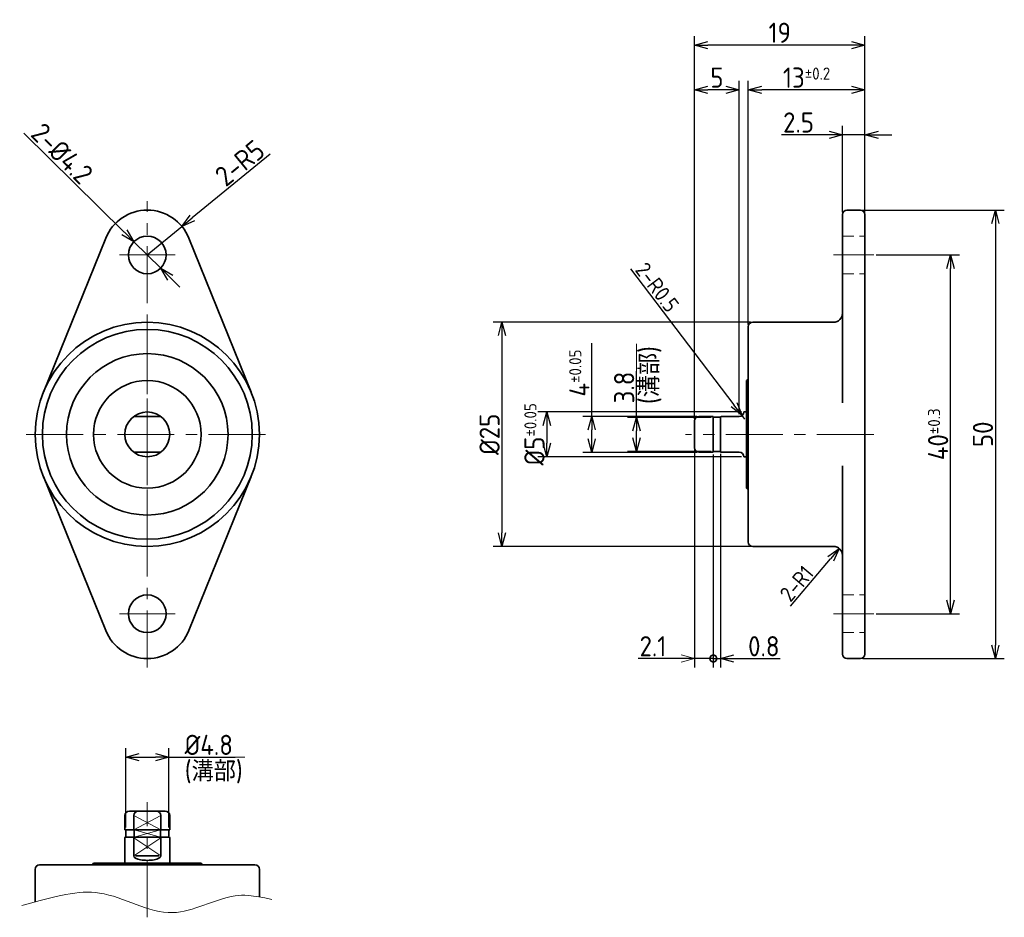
# Model space of a CAD drawing. Header units: millimetres. Extents: x 521 to 631, y -258 to -158.
import ezdxf

# ---------------------------------------------------------------- set-up
doc = ezdxf.new("R2010")
doc.units = ezdxf.units.MM
doc.header["$LTSCALE"] = 0.2
doc.linetypes.add('CENTER', pattern=[50.8, 31.75, -6.35, 6.35, -6.35])
doc.linetypes.add('HIDDEN', pattern=[9.525, 6.35, -3.175])
for name, color, linetype, lineweight in [('18-0-CON', 3, 'Continuous', 18), ('18-1-HID', 4, 'HIDDEN', 18), ('18-2-CEN', 1, 'CENTER', 18), ('35-0-CON', 7, 'Continuous', 35)]:
    doc.layers.add(name, color=color, linetype=linetype, lineweight=lineweight)
doc.styles.add('Dimension', font='isocp.shx', dxfattribs={"bigfont": 'bigfont.shx'})
doc.styles.get("Standard").update_dxf_attribs({"font": 'isocp.shx', "bigfont": 'bigfont.shx'})
doc.dimstyles.new('外形図／部品図', dxfattribs={"dimscale": 0, "dimtxt": 4.5, "dimasz": 3, "dimexe": 2, "dimexo": 0.5, "dimgap": 0.5, "dimtad": 1, "dimdec": 3, "dimdsep": 46, "dimtxsty": 'Dimension', "dimblk": 'OPEN30', "dimcen": 2.5, "dimclrd": 161, "dimclre": 161, "dimclrt": 161, "dimazin": 2, "dimtm": 1e-09, "dimtfac": 0.6, "dimtdec": 3, "dimtmove": 0, "dimatfit": 3, "dimldrblk": 'OPEN30', "dimfxl": 1, "dimarcsym": 0})

# ---------------------------------------------------------------- blocks, each defined once
blk = doc.blocks.new('_Open30')
at = {"color": 0, "linetype": 'ByBlock', "lineweight": -2}
for p, q in [((-1, 0.268), (0, 0)), ((0, 0), (-1, -0.268)), ((0, 0), (-1, 0))]:
    blk.add_line(p, q, dxfattribs=at)
blk = doc.blocks.new('*D17')
at = {"layer": '18-0-CON', "color": 161, "lineweight": -2}
for p, q in [((521.7, -170.45), (532.9, -181.5)), ((536.96, -185.5), (533.97, -182.55)), ((538.02, -186.55), (539.09, -187.61))]:
    blk.add_line(p, q, dxfattribs=at)
at = {"layer": 'Defpoints', "color": 0}
for p in [(533.97, -182.55), (536.96, -185.5)]:
    blk.add_point(p, dxfattribs=at)
at = {"layer": '18-0-CON', "color": 161, "lineweight": -2, "xscale": 1.500000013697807, "yscale": 1.500000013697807, "zscale": 1.500000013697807}
for p, rotation in [((533.97, -182.55), 315.3786127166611), ((536.96, -185.5), 135.378612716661)]:
    blk.add_blockref('_Open30', p, dxfattribs=dict(at, rotation=rotation))
at = {"layer": '18-0-CON', "color": 161, "insert": (525.96, -172.71), "char_height": 2.25, "attachment_point": 5, "rotation": 315.3786, "style": 'Dimension'}
blk.add_mtext('2-%%C4.2', dxfattribs=at)
blk = doc.blocks.new('*D18')
at = {"layer": '18-0-CON', "color": 161, "lineweight": -2}
for p, q in [((549.16, -172.77), (540.48, -179.9)), ((535.46, -184.02), (539.32, -180.85))]:
    blk.add_line(p, q, dxfattribs=at)
at = {"layer": 'Defpoints', "color": 0}
for p in [(539.32, -180.85), (535.46, -184.02)]:
    blk.add_point(p, dxfattribs=at)
at = {"layer": '18-0-CON', "color": 161, "lineweight": -2, "xscale": 1.500000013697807, "yscale": 1.500000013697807, "zscale": 1.500000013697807, "rotation": 219.3942393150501}
blk.add_blockref('_Open30', (539.32, -180.85), dxfattribs=at)
at = {"layer": '18-0-CON', "color": 161, "insert": (545.78, -173.77), "char_height": 2.25, "attachment_point": 5, "rotation": 39.3942, "style": 'Dimension'}
blk.add_mtext('2-R5', dxfattribs=at)
blk = doc.blocks.new('*D19')
at = {"layer": '18-0-CON', "color": 161, "lineweight": -2}
for p, q in [((602.71, -191.52), (574, -191.52)), ((575, -193.02), (575, -215.02)), ((602.71, -216.52), (574, -216.52))]:
    blk.add_line(p, q, dxfattribs=at)
at = {"layer": 'Defpoints', "color": 0}
for p in [(602.96, -191.52), (575, -216.52), (602.96, -216.52)]:
    blk.add_point(p, dxfattribs=at)
at = {"layer": '18-0-CON', "color": 161, "lineweight": -2, "xscale": 1.500000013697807, "yscale": 1.500000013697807, "zscale": 1.500000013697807}
for p, rotation in [((575, -191.52), 90), ((575, -216.52), 270)]:
    blk.add_blockref('_Open30', p, dxfattribs=dict(at, rotation=rotation))
at = {"layer": '18-0-CON', "color": 161, "insert": (573.62, -204.02), "char_height": 2.25, "attachment_point": 5, "rotation": 90, "style": 'Dimension'}
blk.add_mtext('%%c25', dxfattribs=at)
blk = doc.blocks.new('*D20')
at = {"layer": '18-0-CON', "color": 161, "lineweight": -2}
for p, q in [((601.71, -201.52), (579, -201.52)), ((580, -203.02), (580, -205.02)), ((601.71, -206.52), (579, -206.52))]:
    blk.add_line(p, q, dxfattribs=at)
at = {"layer": 'Defpoints', "color": 0}
for p in [(601.96, -201.52), (580, -206.52), (601.96, -206.52)]:
    blk.add_point(p, dxfattribs=at)
at = {"layer": '18-0-CON', "color": 161, "lineweight": -2, "xscale": 1.500000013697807, "yscale": 1.500000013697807, "zscale": 1.500000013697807}
for p, rotation in [((580, -201.52), 90), ((580, -206.52), 270)]:
    blk.add_blockref('_Open30', p, dxfattribs=dict(at, rotation=rotation))
at = {"layer": '18-0-CON', "color": 161, "insert": (578.62, -204.02), "char_height": 2.25, "attachment_point": 5, "rotation": 90, "style": 'Dimension'}
blk.add_mtext('\\A2;%%c5{\\H1.350000;±0.05}', dxfattribs=at)
blk = doc.blocks.new('*D21')
at = {"layer": '18-0-CON', "color": 161, "lineweight": -2}
for p, q in [((585, -202.03), (585, -193.85)), ((596.71, -202.03), (584, -202.03)), ((585, -204.53), (585, -203.53)), ((596.71, -206.03), (584, -206.03))]:
    blk.add_line(p, q, dxfattribs=at)
at = {"layer": 'Defpoints', "color": 0}
for p in [(596.96, -202.03), (585, -206.03), (596.96, -206.03)]:
    blk.add_point(p, dxfattribs=at)
at = {"layer": '18-0-CON', "color": 161, "lineweight": -2, "xscale": 1.500000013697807, "yscale": 1.500000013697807, "zscale": 1.500000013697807}
for p, rotation in [((585, -202.03), 90), ((585, -206.03), 270)]:
    blk.add_blockref('_Open30', p, dxfattribs=dict(at, rotation=rotation))
at = {"layer": '18-0-CON', "color": 161, "insert": (583.62, -197.19), "char_height": 2.25, "attachment_point": 5, "rotation": 90, "style": 'Dimension'}
blk.add_mtext('\\A2;4{\\H1.350000;±0.05}', dxfattribs=at)
blk = doc.blocks.new('*D22')
at = {"layer": '18-0-CON', "color": 161, "lineweight": -2}
for p, q in [((596.46, -202.28), (596.46, -159.62)), ((615.46, -179.27), (615.46, -159.62)), ((613.96, -160.62), (597.96, -160.62))]:
    blk.add_line(p, q, dxfattribs=at)
at = {"layer": 'Defpoints', "color": 0}
for p in [(596.46, -160.62), (615.46, -179.52), (596.46, -202.53)]:
    blk.add_point(p, dxfattribs=at)
at = {"layer": '18-0-CON', "color": 161, "lineweight": -2, "xscale": 1.500000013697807, "yscale": 1.500000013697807, "zscale": 1.500000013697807, "rotation": 180}
blk.add_blockref('_Open30', (596.46, -160.62), dxfattribs=at)
at = {"layer": '18-0-CON', "color": 161, "lineweight": -2, "xscale": 1.500000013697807, "yscale": 1.500000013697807, "zscale": 1.500000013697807}
blk.add_blockref('_Open30', (615.46, -160.62), dxfattribs=at)
at = {"layer": '18-0-CON', "color": 161, "insert": (605.96, -159.25), "char_height": 2.25, "attachment_point": 5, "style": 'Dimension'}
blk.add_mtext('19', dxfattribs=at)
blk = doc.blocks.new('*D23')
at = {"layer": '18-0-CON', "color": 161, "lineweight": -2}
for p, q in [((612.96, -179.27), (612.96, -169.62)), ((615.46, -179.27), (615.46, -169.62)), ((611.46, -170.62), (606.16, -170.62)), ((615.46, -170.62), (612.96, -170.62)), ((616.96, -170.62), (618.46, -170.62))]:
    blk.add_line(p, q, dxfattribs=at)
at = {"layer": 'Defpoints', "color": 0}
for p in [(612.96, -170.62), (612.96, -179.52), (615.46, -179.52)]:
    blk.add_point(p, dxfattribs=at)
at = {"layer": '18-0-CON', "color": 161, "lineweight": -2, "xscale": 1.500000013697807, "yscale": 1.500000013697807, "zscale": 1.500000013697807}
blk.add_blockref('_Open30', (612.96, -170.62), dxfattribs=at)
at = {"layer": '18-0-CON', "color": 161, "lineweight": -2, "xscale": 1.500000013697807, "yscale": 1.500000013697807, "zscale": 1.500000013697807, "rotation": 180}
blk.add_blockref('_Open30', (615.46, -170.62), dxfattribs=at)
at = {"layer": '18-0-CON', "color": 161, "insert": (608.06, -169.25), "char_height": 2.25, "attachment_point": 5, "style": 'Dimension'}
blk.add_mtext('2.5', dxfattribs=at)
blk = doc.blocks.new('*D24')
at = {"layer": '18-0-CON', "color": 161, "lineweight": -2}
for p, q in [((602.46, -191.77), (602.46, -164.62)), ((615.46, -179.27), (615.46, -164.62)), ((613.96, -165.62), (603.96, -165.62))]:
    blk.add_line(p, q, dxfattribs=at)
at = {"layer": 'Defpoints', "color": 0}
for p in [(602.46, -165.62), (615.46, -179.52), (602.46, -192.02)]:
    blk.add_point(p, dxfattribs=at)
at = {"layer": '18-0-CON', "color": 161, "lineweight": -2, "xscale": 1.500000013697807, "yscale": 1.500000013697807, "zscale": 1.500000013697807, "rotation": 180}
blk.add_blockref('_Open30', (602.46, -165.62), dxfattribs=at)
at = {"layer": '18-0-CON', "color": 161, "lineweight": -2, "xscale": 1.500000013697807, "yscale": 1.500000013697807, "zscale": 1.500000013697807}
blk.add_blockref('_Open30', (615.46, -165.62), dxfattribs=at)
at = {"layer": '18-0-CON', "color": 161, "insert": (608.96, -164.25), "char_height": 2.25, "attachment_point": 5, "style": 'Dimension'}
blk.add_mtext('\\A2;13{\\H1.350000;±0.2}', dxfattribs=at)
blk = doc.blocks.new('*D25')
at = {"layer": '18-0-CON', "color": 161, "lineweight": -2}
for p, q in [((596.46, -202.28), (596.46, -164.62)), ((601.46, -201.77), (601.46, -164.62)), ((599.96, -165.62), (597.96, -165.62))]:
    blk.add_line(p, q, dxfattribs=at)
at = {"layer": 'Defpoints', "color": 0}
for p in [(596.46, -165.62), (596.46, -202.53), (601.46, -202.02)]:
    blk.add_point(p, dxfattribs=at)
at = {"layer": '18-0-CON', "color": 161, "lineweight": -2, "xscale": 1.500000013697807, "yscale": 1.500000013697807, "zscale": 1.500000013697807, "rotation": 180}
blk.add_blockref('_Open30', (596.46, -165.62), dxfattribs=at)
at = {"layer": '18-0-CON', "color": 161, "lineweight": -2, "xscale": 1.500000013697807, "yscale": 1.500000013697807, "zscale": 1.500000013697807}
blk.add_blockref('_Open30', (601.46, -165.62), dxfattribs=at)
at = {"layer": '18-0-CON', "color": 161, "insert": (598.96, -164.25), "char_height": 2.25, "attachment_point": 5, "style": 'Dimension'}
blk.add_mtext('5', dxfattribs=at)
blk = doc.blocks.new('*D26')
at = {"layer": '18-0-CON', "color": 161, "lineweight": -2}
for p, q in [((616.71, -184.02), (626, -184.02)), ((625, -222.52), (625, -185.52)), ((616.71, -224.02), (626, -224.02))]:
    blk.add_line(p, q, dxfattribs=at)
at = {"layer": 'Defpoints', "color": 0}
for p in [(616.46, -184.02), (625, -184.02), (616.46, -224.02)]:
    blk.add_point(p, dxfattribs=at)
at = {"layer": '18-0-CON', "color": 161, "lineweight": -2, "xscale": 1.500000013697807, "yscale": 1.500000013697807, "zscale": 1.500000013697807}
for p, rotation in [((625, -184.02), 90), ((625, -224.02), 270)]:
    blk.add_blockref('_Open30', p, dxfattribs=dict(at, rotation=rotation))
at = {"layer": '18-0-CON', "color": 161, "insert": (623.62, -204.02), "char_height": 2.25, "attachment_point": 5, "rotation": 90, "style": 'Dimension'}
blk.add_mtext('\\A2;40{\\H1.350000;±0.3}', dxfattribs=at)
blk = doc.blocks.new('*D27')
at = {"layer": '18-0-CON', "color": 161, "lineweight": -2}
for p, q in [((615.21, -179.02), (631, -179.02)), ((630, -180.52), (630, -227.52)), ((615.21, -229.02), (631, -229.02))]:
    blk.add_line(p, q, dxfattribs=at)
at = {"layer": 'Defpoints', "color": 0}
for p in [(614.96, -179.02), (614.96, -229.02), (630, -229.02)]:
    blk.add_point(p, dxfattribs=at)
at = {"layer": '18-0-CON', "color": 161, "lineweight": -2, "xscale": 1.500000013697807, "yscale": 1.500000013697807, "zscale": 1.500000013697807}
for p, rotation in [((630, -179.02), 90), ((630, -229.02), 270)]:
    blk.add_blockref('_Open30', p, dxfattribs=dict(at, rotation=rotation))
at = {"layer": '18-0-CON', "color": 161, "insert": (628.62, -204.02), "char_height": 2.25, "attachment_point": 5, "rotation": 90, "style": 'Dimension'}
blk.add_mtext('50', dxfattribs=at)
blk = doc.blocks.new('*D29')
at = {"layer": '18-0-CON', "color": 161, "lineweight": -2}
for p, q in [((589.31, -185.56), (600.85, -200.73)), ((602.07, -202.32), (601.76, -201.92))]:
    blk.add_line(p, q, dxfattribs=at)
at = {"layer": 'Defpoints', "color": 0}
for p in [(601.76, -201.92), (602.07, -202.32)]:
    blk.add_point(p, dxfattribs=at)
at = {"layer": '18-0-CON', "color": 161, "lineweight": -2, "xscale": 1.500000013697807, "yscale": 1.500000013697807, "zscale": 1.500000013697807, "rotation": 307.2657417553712}
blk.add_blockref('_Open30', (601.76, -201.92), dxfattribs=at)
at = {"layer": '18-0-CON', "color": 161, "insert": (592.3, -187.63), "char_height": 1.75, "attachment_point": 5, "rotation": 307.2657, "style": 'Dimension'}
blk.add_mtext('2-R0.5', dxfattribs=at)
blk = doc.blocks.new('_DotSmall')
at = {"color": 0, "linetype": 'ByBlock', "const_width": 0.5}
blk.add_lwpolyline([(-0.0625, 0, 1), (0.0625, 0, 1)], format="xyb", close=True, dxfattribs=at)
blk = doc.blocks.new('*D30')
at = {"layer": '18-0-CON', "color": 161, "lineweight": -2}
for p, q in [((596.46, -205.78), (596.46, -230.02)), ((598.56, -206.28), (598.56, -230.02)), ((596.46, -229.02), (590.2, -229.02)), ((598.56, -229.02), (596.46, -229.02))]:
    blk.add_line(p, q, dxfattribs=at)
at = {"layer": 'Defpoints', "color": 0}
for p in [(596.46, -205.53), (598.56, -206.03), (598.56, -229.02)]:
    blk.add_point(p, dxfattribs=at)
at = {"layer": '18-0-CON', "color": 161, "lineweight": -2, "xscale": 1.500000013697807, "yscale": 1.500000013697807, "zscale": 1.500000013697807}
blk.add_blockref('_DotSmall', (598.56, -229.02), dxfattribs=at)
at = {"layer": '18-0-CON', "color": 161, "insert": (591.83, -227.65), "char_height": 2.25, "attachment_point": 5, "style": 'Dimension'}
blk.add_mtext('2.1', dxfattribs=at)
blk = doc.blocks.new('_None')
blk = doc.blocks.new('*D31')
at = {"layer": '18-0-CON', "color": 161, "lineweight": -2}
for p, q in [((598.56, -206.28), (598.56, -230.02)), ((599.36, -206.18), (599.36, -230.02)), ((598.56, -229.02), (595.56, -229.02)), ((598.56, -229.02), (599.36, -229.02)), ((600.86, -229.02), (606.01, -229.02))]:
    blk.add_line(p, q, dxfattribs=at)
at = {"layer": 'Defpoints', "color": 0}
for p in [(598.56, -206.03), (599.36, -205.93), (598.56, -229.02)]:
    blk.add_point(p, dxfattribs=at)
at = {"layer": '18-0-CON', "color": 161, "lineweight": -2, "xscale": 1.500000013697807, "yscale": 1.500000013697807, "zscale": 1.500000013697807}
blk.add_blockref('_DotSmall', (598.56, -229.02), dxfattribs=at)
at = {"layer": '18-0-CON', "color": 161, "lineweight": -2, "xscale": 1.500000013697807, "yscale": 1.500000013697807, "zscale": 1.500000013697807, "rotation": 180}
blk.add_blockref('_Open30', (599.36, -229.02), dxfattribs=at)
at = {"layer": '18-0-CON', "color": 161, "insert": (604.19, -227.65), "char_height": 2.25, "attachment_point": 5, "style": 'Dimension'}
blk.add_mtext('0.8', dxfattribs=at)
blk = doc.blocks.new('*D32')
at = {"layer": '18-0-CON', "color": 161, "lineweight": -2}
blk.add_line((607.18, -223.2), (611.64, -217.91), dxfattribs=at)
at = {"layer": 'Defpoints', "color": 0}
for p in [(612.6, -216.76), (611.96, -217.52)]:
    blk.add_point(p, dxfattribs=at)
at = {"layer": '18-0-CON', "color": 161, "lineweight": -2, "xscale": 1.500000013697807, "yscale": 1.500000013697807, "zscale": 1.500000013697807, "rotation": 49.92439182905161}
blk.add_blockref('_Open30', (612.6, -216.76), dxfattribs=at)
at = {"layer": '18-0-CON', "color": 161, "insert": (607.85, -220.66), "char_height": 1.75, "attachment_point": 5, "rotation": 49.9244, "style": 'Dimension'}
blk.add_mtext('2-R1', dxfattribs=at)
blk = doc.blocks.new('*D33')
at = {"layer": '18-0-CON', "color": 161, "lineweight": -2}
for p, q in [((590, -202.13), (590, -196.98)), ((598.31, -202.13), (589, -202.13)), ((590, -204.43), (590, -203.63)), ((598.31, -205.93), (589, -205.93))]:
    blk.add_line(p, q, dxfattribs=at)
at = {"layer": 'Defpoints', "color": 0}
for p in [(590, -202.13), (598.56, -202.13), (598.56, -205.93)]:
    blk.add_point(p, dxfattribs=at)
at = {"layer": '18-0-CON', "color": 161, "lineweight": -2, "xscale": 1.500000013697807, "yscale": 1.500000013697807, "zscale": 1.500000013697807}
for p, rotation in [((590, -202.13), 90), ((590, -205.93), 270)]:
    blk.add_blockref('_Open30', p, dxfattribs=dict(at, rotation=rotation))
at = {"layer": '18-0-CON', "color": 161, "insert": (588.62, -198.8), "char_height": 2.25, "attachment_point": 5, "rotation": 90, "style": 'Dimension'}
blk.add_mtext('3.8', dxfattribs=at)
blk = doc.blocks.new('*D34')
at = {"layer": '18-0-CON', "color": 161, "lineweight": -2}
for p, q in [((533.06, -247.87), (533.06, -239.02)), ((537.86, -247.87), (537.86, -239.02)), ((534.56, -240.02), (536.36, -240.02)), ((537.86, -240.02), (545.26, -240.02))]:
    blk.add_line(p, q, dxfattribs=at)
at = {"layer": 'Defpoints', "color": 0}
for p in [(537.86, -240.02), (533.06, -248.12), (537.86, -248.12)]:
    blk.add_point(p, dxfattribs=at)
at = {"layer": '18-0-CON', "color": 161, "lineweight": -2, "xscale": 1.500000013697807, "yscale": 1.500000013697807, "zscale": 1.500000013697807, "rotation": 180}
blk.add_blockref('_Open30', (533.06, -240.02), dxfattribs=at)
at = {"layer": '18-0-CON', "color": 161, "lineweight": -2, "xscale": 1.500000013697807, "yscale": 1.500000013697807, "zscale": 1.500000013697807}
blk.add_blockref('_Open30', (537.86, -240.02), dxfattribs=at)
at = {"layer": '18-0-CON', "color": 161, "insert": (542.31, -238.65), "char_height": 2.25, "attachment_point": 5, "style": 'Dimension'}
blk.add_mtext('%%c4.8', dxfattribs=at)

msp = doc.modelspace()

# ---------------------------------------------------------------- linework, layer by layer
at = {"layer": '18-0-CON', "color": 161}
for p, q in [((590, -196.9757), (590, -193.9143)), ((596.4605, -229.0247), (594.9605, -228.6228)), ((594.9605, -229.4266), (596.4605, -229.0247)), ((545.2605, -240.0247), (546.3502, -240.0247))]:
    msp.add_line(p, q, dxfattribs=at)
at = {"layer": '18-0-CON'}
for p, q in [((533.9605, -248.1247), (536.9605, -246.5247)), ((533.9605, -246.5247), (536.9605, -248.1247)), ((533.9605, -251.0247), (536.9605, -249.0247)), ((533.9605, -249.0247), (536.9605, -251.0247)), ((533.9942, -248.9247), (536.9251, -248.1247)), ((533.9942, -248.1247), (536.9251, -248.9247))]:
    msp.add_line(p, q, dxfattribs=at)
msp.add_open_spline([(521.4861, -256.5719), (525.3299, -255.4911), (530.5838, -254.0142), (537.9024, -259.0003), (543.7586, -255.2826), (547.0592, -255.382), (549.3619, -255.8756)], degree=3, knots=[1.76741814, 1.76741814, 1.76741814, 1.76741814, 9.01780383, 17.4595122, 24.68593435, 27.39906391, 27.39906391, 27.39906391, 27.39906391], dxfattribs=at)
at = {"layer": '18-1-HID'}
for p, q in [((612.9605, -181.9247), (615.4605, -181.9247)), ((612.9605, -186.1247), (615.4605, -186.1247)), ((612.9605, -221.9247), (615.4605, -221.9247)), ((612.9605, -226.1247), (615.4605, -226.1247))]:
    msp.add_line(p, q, dxfattribs=at)
at = {"layer": '18-2-CEN'}
for p, q in [((535.4605, -230.0247), (535.4605, -178.0247)), ((532.3605, -184.0247), (538.5605, -184.0247)), ((535.4605, -216.5247), (535.4605, -191.5247)), ((521.9605, -204.0247), (548.9605, -204.0247)), ((616.4605, -204.0247), (595.4605, -204.0247)), ((532.3605, -224.0247), (538.5605, -224.0247)), ((535.4605, -257.874), (535.4605, -245.0247))]:
    msp.add_line(p, q, dxfattribs=at)
at = {"layer": '18-2-CEN', "ltscale": 0.8}
for p, q in [((611.9605, -184.0247), (616.4605, -184.0247)), ((611.9605, -224.0247), (616.4605, -224.0247))]:
    msp.add_line(p, q, dxfattribs=at)
at = {"layer": '35-0-CON'}
for p, q in [((612.9605, -200.5247), (612.9605, -179.5247)), ((613.4605, -179.0247), (614.9605, -179.0247)), ((615.4605, -228.5247), (615.4605, -179.5247)), ((523.8727, -199.3372), (530.8254, -182.1497)), ((547.0483, -199.3372), (540.0956, -182.1497)), ((602.4605, -216.0247), (602.4605, -192.0247)), ((602.9605, -191.5247), (611.9605, -191.5247)), ((602.2605, -198.0247), (602.4605, -197.9092)), ((602.2605, -198.0247), (602.2605, -210.0247)), ((601.9605, -201.5247), (602.2605, -201.5247)), ((533.9588, -202.0257), (536.9588, -202.0257)), ((596.4605, -202.5257), (596.4605, -205.5257)), ((596.9605, -202.0257), (598.5605, -202.0257)), ((598.5605, -202.0257), (598.5605, -206.0257)), ((598.5605, -202.1257), (599.3605, -202.1257)), ((599.3605, -202.1257), (599.3605, -205.9257)), ((599.4605, -202.0257), (601.4605, -202.0257)), ((601.4605, -202.0247), (601.4605, -202.0257)), ((533.9588, -206.0257), (536.9588, -206.0257)), ((596.9605, -206.0257), (598.5605, -206.0257)), ((598.5605, -205.9257), (599.3605, -205.9257)), ((599.4605, -206.0254), (601.4605, -206.0257)), ((601.9605, -206.5252), (602.2605, -206.5252)), ((612.9605, -228.5247), (612.9605, -207.5247)), ((523.8727, -208.7122), (530.8254, -225.8997)), ((547.0483, -208.7122), (540.0956, -225.8997)), ((602.2605, -210.0247), (602.4605, -210.1402)), ((602.9605, -216.5247), (611.9605, -216.5247)), ((613.4605, -229.0247), (614.9605, -229.0247)), ((532.9605, -246.5247), (532.9605, -248.1247)), ((537.4605, -246.0247), (533.4605, -246.0247)), ((533.9605, -248.1247), (533.9605, -246.5247)), ((536.9605, -248.1247), (536.9605, -246.5247)), ((537.9605, -246.5247), (537.9605, -248.1247)), ((537.9605, -248.1247), (532.9605, -248.1247)), ((532.9605, -249.0247), (532.9605, -251.8247)), ((533.0605, -248.1247), (533.0605, -248.9247)), ((537.8605, -248.9247), (533.0605, -248.9247)), ((533.9605, -251.0247), (533.9605, -249.0247)), ((533.9942, -248.1247), (533.9942, -248.9247)), ((536.9251, -248.9247), (536.9251, -248.1247)), ((536.9605, -251.0247), (536.9605, -249.0247)), ((537.8605, -248.1247), (537.8605, -248.9247)), ((537.9605, -249.0247), (537.9605, -251.8247)), ((536.7605, -251.0247), (534.1605, -251.0247)), ((523.4605, -252.0247), (547.4605, -252.0247)), ((529.4605, -251.8247), (529.345, -252.0247)), ((541.4605, -251.8247), (529.4605, -251.8247)), ((541.4605, -251.8247), (541.576, -252.0247)), ((522.9605, -252.5247), (522.9605, -256.1598)), ((547.9605, -252.5247), (547.9605, -255.6022))]:
    msp.add_line(p, q, dxfattribs=at)
for centre, radius in [((535.4605, -184.0247), 2.1), ((535.4605, -204.0247), 12.5), ((535.4605, -204.0247), 11.7), ((535.4605, -204.0247), 9), ((535.4605, -204.0247), 6), ((535.4605, -204.0247), 2.5), ((535.4605, -224.0247), 2.1)]:
    msp.add_circle(centre, radius, dxfattribs=at)
for centre, radius, start, end in [((535.4605, -184.0247), 5, 22.024313, 157.975687), ((613.4605, -179.5247), 0.5, 90, 180), ((614.9605, -179.5247), 0.5, 0, 90), ((611.9605, -190.5247), 1, 270, 0), ((602.9605, -192.0247), 0.5, 90, 180), ((601.4605, -201.5247), 0.5, 270, 360), ((596.9605, -202.5257), 0.5, 90, 180), ((599.4605, -202.1257), 0.1, 90, 180), ((596.9605, -205.5257), 0.5, 180, 270), ((599.4605, -205.9257), 0.1, 180, 270), ((601.4605, -206.5247), 0.5, 360, 90), ((602.9605, -216.0247), 0.5, 180, 270), ((611.9605, -217.5247), 1, 0, 90), ((535.4605, -224.0247), 5, 202.024313, 337.975687), ((613.4605, -228.5247), 0.5, 180, 270), ((614.9605, -228.5247), 0.5, 270, 0), ((533.4605, -246.5247), 0.5, 90, 180), ((534.4605, -246.5247), 0.5, 90, 180), ((536.4605, -246.5247), 0.5, 0, 90), ((537.4605, -246.5247), 0.5, 0, 90), ((533.0605, -249.0247), 0.1, 90, 180), ((534.0605, -249.0247), 0.1, 90, 180), ((536.8605, -249.0247), 0.1, 0, 90), ((537.8605, -249.0247), 0.1, 0, 90), ((523.4605, -252.5247), 0.5, 90, 180), ((547.4605, -252.5247), 0.5, 0, 90)]:
    msp.add_arc(centre, radius, start, end, dxfattribs=at)
msp.add_ellipse((535.4605, -251.0247), major_axis=(1.5, 0), ratio=0.33333333, start_param=3.14159265, end_param=6.28318531, dxfattribs=at)

# ---------------------------------------------------------------- texts
at = {"layer": '18-0-CON', "insert": (590.299, -200.645), "char_height": 2.25, "width": 8.502681, "attachment_point": 1, "rotation": 90}
msp.add_mtext('(溝部)', dxfattribs=at)
at = {"layer": '18-0-CON', "insert": (539.638, -240.4626), "char_height": 2.25, "width": 8.502681, "attachment_point": 1}
msp.add_mtext('(溝部)', dxfattribs=at)

# ---------------------------------------------------------------- dimensions: what is measured, and where the dimension line sits
at = {"layer": '18-0-CON'}
for base, p1, p2, override, picture, middle in [((596.4605, -160.6223), (615.4605, -179.5247), (596.4605, -202.5257), {"dimscale": 0.5}, '*D22', (605.9605, -159.2473)), ((596.4605, -165.6223), (601.4605, -202.0247), (596.4605, -202.5257), {"dimscale": 0.5}, '*D25', (598.9605, -164.2473)), ((602.4605, -165.6223), (615.4605, -179.5247), (602.4605, -192.0247), {"dimscale": 0.5, "dimgap": 0.5, "dimtol": 1, "dimlim": 0, "dimtp": 0.2, "dimtm": 0.2, "dimtolj": 2}, '*D24', (608.9605, -164.2473)), ((612.9605, -170.6223), (615.4605, -179.5247), (612.9605, -179.5247), {"dimscale": 0.5}, '*D23', (608.0603, -169.2471))]:
    dim = msp.add_linear_dim(base=base, p1=p1, p2=p2, dimstyle='外形図／部品図', override=override, dxfattribs=at)
    dim.commit()
    dim.dimension.update_dxf_attribs({"geometry": picture, "text_midpoint": middle})
dim = msp.add_diameter_dim_2p(p1=(536.9552, -185.4998), p2=(533.9658, -182.5496), dimstyle='外形図／部品図', override={"dimscale": 0.5, "dimpost": '2-%%C<>'}, dxfattribs=at)
dim.commit()
dim.dimension.update_dxf_attribs({"geometry": '*D17', "text_midpoint": (524.991, -173.6926), "dimtype": 163})
for center, mpoint, override, picture, middle in [((535.4605, -184.0247), (539.3245, -180.8514), {"dimscale": 0.5, "dimpost": '2-R<>'}, '*D18', (546.6485, -174.8367)), ((602.066, -202.3205), (601.7633, -201.9226), {"dimscale": 0.5, "dimtxt": 3.5, "dimpost": '2-R<>', "dimtmove": 1}, '*D29', (591.4044, -188.3078)), ((611.9605, -217.5247), (612.6043, -216.7595), {"dimscale": 0.5, "dimtxt": 3.5, "dimpost": '2-R<>', "dimtmove": 1}, '*D32', (608.7093, -221.3889))]:
    dim = msp.add_radius_dim(center=center, mpoint=mpoint, dimstyle='外形図／部品図', override=override, dxfattribs=at)
    dim.commit()
    dim.dimension.update_dxf_attribs({"geometry": picture, "text_midpoint": middle, "dimtype": 164})
for base, p1, p2, override, picture, middle in [((630, -229.0247), (614.9605, -179.0247), (614.9605, -229.0247), {"dimscale": 0.5}, '*D27', (628.625, -204.0247)), ((625, -184.0247), (616.4605, -224.0247), (616.4605, -184.0247), {"dimscale": 0.5, "dimgap": 0.5, "dimtol": 1, "dimlim": 0, "dimtp": 0.3, "dimtm": 0.3, "dimtolj": 2}, '*D26', (623.625, -204.0247)), ((575, -216.5247), (602.9605, -191.5247), (602.9605, -216.5247), {"dimscale": 0.5, "dimpost": '%%c<>'}, '*D19', (573.6248, -204.0247))]:
    dim = msp.add_linear_dim(base=base, p1=p1, p2=p2, angle=90, dimstyle='外形図／部品図', override=override, dxfattribs=at)
    dim.commit()
    dim.dimension.update_dxf_attribs({"geometry": picture, "text_midpoint": middle})
for base, p1, p2, override, picture, middle in [((585, -206.0257), (596.9605, -202.0257), (596.9605, -206.0257), {"dimscale": 0.5, "dimgap": 0.5, "dimtol": 1, "dimlim": 0, "dimtp": 0.05, "dimtm": 0.05, "dimtolj": 2}, '*D21', (585, -197.1878)), ((590, -202.1257), (598.5605, -205.9257), (598.5605, -202.1257), {"dimscale": 0.5}, '*D33', (590, -198.8007)), ((580, -206.5247), (601.9605, -201.5247), (601.9605, -206.5247), {"dimscale": 0.5, "dimgap": 0.5, "dimpost": '%%c<>', "dimtol": 1, "dimlim": 0, "dimtp": 0.05, "dimtm": 0.05, "dimtolj": 2}, '*D20', (580, -204.0247))]:
    dim = msp.add_linear_dim(base=base, p1=p1, p2=p2, angle=90, dimstyle='外形図／部品図', override=override, dxfattribs=at)
    dim.commit()
    dim.dimension.update_dxf_attribs({"geometry": picture, "text_midpoint": middle, "dimtype": 160})
for base, p1, p2, override, picture, middle in [((598.5605, -229.0247), (596.4605, -205.5257), (598.5605, -206.0257), {"dimscale": 0.5, "dimblk1": 'None', "dimblk2": 'DotSmall', "dimsah": 1}, '*D30', (591.8319, -229.0247)), ((598.5605, -229.0247), (599.3605, -205.9257), (598.5605, -206.0257), {"dimscale": 0.5, "dimblk1": 'Open30', "dimblk2": 'DotSmall', "dimsah": 1}, '*D31', (604.1864, -229.0247)), ((537.8605, -240.0247), (533.0605, -248.1247), (537.8605, -248.1247), {"dimscale": 0.5, "dimpost": '%%c<>'}, '*D34', (542.3105, -240.0247))]:
    dim = msp.add_linear_dim(base=base, p1=p1, p2=p2, dimstyle='外形図／部品図', override=override, dxfattribs=at)
    dim.commit()
    dim.dimension.update_dxf_attribs({"geometry": picture, "text_midpoint": middle, "dimtype": 160})

doc.saveas('drawing.dxf')
